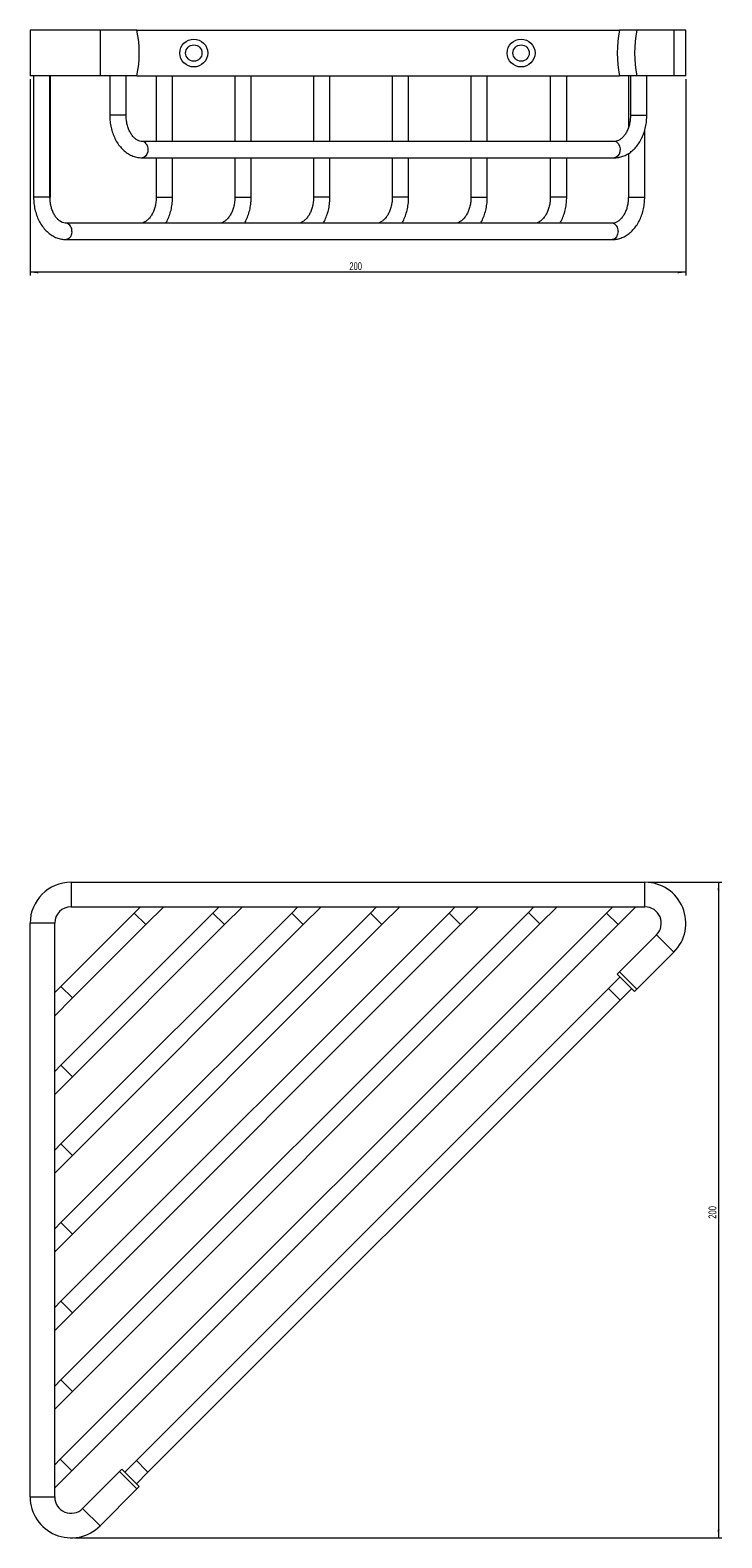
# Model space of a CAD drawing. Header units: millimetres. Extents: x -304 to 298, y 27 to 488.
# Tile 1 of 3: x -304 to -93, y 27 to 488. Entities that reach past the tile are written whole.
import ezdxf

# ---------------------------------------------------------------- set-up
doc = ezdxf.new("R2010")
doc.units = ezdxf.units.MM
doc.styles.add('SLDTEXTSTYLE0', font='TXT', dxfattribs={"width": 0.605})
doc.dimstyles.new('SLDDIMSTYLE0', dxfattribs={"dimtxt": 2.311487, "dimasz": 2.5, "dimexe": 0, "dimexo": 0.0625, "dimgap": 0.577872, "dimtad": 1, "dimtoh": 1, "dimdec": 0, "dimrnd": 1e-09, "dimzin": 12, "dimdsep": 46, "dimtxsty": 'SLDTEXTSTYLE0', "dimsah": 1, "dimcen": 0.09, "dimadec": 0, "dimazin": 0, "dimtfac": 1, "dimtdec": 0, "dimtofl": 0, "dimtmove": 0, "dimatfit": 3, "dimfxl": 1, "dimfrac": 2, "dimtolj": 1, "dimtzin": 12, "dimarcsym": 0})
doc.dimstyles.new('SLDDIMSTYLE1', dxfattribs={"dimtxt": 2.311487, "dimasz": 2.5, "dimexe": 0, "dimexo": 0.0625, "dimgap": 0.577872, "dimtad": 1, "dimtoh": 1, "dimdec": 0, "dimrnd": 1e-09, "dimzin": 12, "dimdsep": 46, "dimtxsty": 'SLDTEXTSTYLE0', "dimsah": 1, "dimcen": 0.09, "dimadec": 0, "dimazin": 0, "dimtfac": 1, "dimtofl": 0, "dimtmove": 0, "dimatfit": 3, "dimfxl": 1, "dimfrac": 2, "dimtolj": 1, "dimtzin": 12, "dimarcsym": 0})

# ---------------------------------------------------------------- blocks, each defined once
blk = doc.blocks.new('*D1')
at = {"color": 7, "linetype": 'Continuous', "lineweight": 0}
for p, q in [((-304.02, 473.16), (-304.02, 413.16)), ((-103.7, 473.16), (-103.7, 413.16)), ((-103.7, 414.16), (-304.02, 414.16))]:
    blk.add_line(p, q, dxfattribs=at)
for points in [[(-304.02, 414.16), (-301.52, 413.85), (-301.52, 414.47)], [(-103.7, 414.16), (-106.2, 414.47), (-106.2, 413.85)]]:
    blk.add_solid(points, dxfattribs=at)
at = {"color": 7, "linetype": 'Continuous', "lineweight": 0, "insert": (-206.49, 417.23), "char_height": 2.381, "attachment_point": 1, "style": 'SLDTEXTSTYLE0'}
blk.add_mtext('200', dxfattribs=at)
blk = doc.blocks.new('*D2')
at = {"color": 7, "linetype": 'Continuous', "lineweight": 0}
for p, q in [((-115.2, 227.76), (-92.7, 227.76)), ((-93.7, 227.76), (-93.7, 27.43)), ((-290.52, 27.43), (-92.7, 27.43))]:
    blk.add_line(p, q, dxfattribs=at)
for points in [[(-93.7, 227.76), (-94.01, 225.26), (-93.39, 225.26)], [(-93.7, 27.43), (-93.39, 29.93), (-94.01, 29.93)]]:
    blk.add_solid(points, dxfattribs=at)
at = {"color": 7, "linetype": 'Continuous', "lineweight": 0, "insert": (-96.77, 124.96), "char_height": 2.381, "attachment_point": 1, "rotation": 90, "style": 'SLDTEXTSTYLE0'}
blk.add_mtext('200', dxfattribs=at)

msp = doc.modelspace()

# ---------------------------------------------------------------- linework, layer by layer
at = {"color": 7, "linetype": 'Continuous', "lineweight": 15}
for p, q in [((-282.681, 488.16), (-304.02, 488.16)), ((-304.02, 488.16), (-304.02, 474.16)), ((-282.681, 488.16), (-282.681, 474.16)), ((-271.387, 488.16), (-282.681, 488.16)), ((-271.387, 488.16), (-123.956, 488.16)), ((-118.653, 488.16), (-123.956, 488.16)), ((-107.359, 488.16), (-118.653, 488.16)), ((-107.359, 488.16), (-107.359, 474.16)), ((-103.698, 488.16), (-107.359, 488.16)), ((-103.698, 474.16), (-103.698, 488.16)), ((-282.681, 474.16), (-304.02, 474.16)), ((-302.974, 474.16), (-302.974, 437.16)), ((-297.974, 437.16), (-297.974, 474.16)), ((-297.77, 437.16), (-297.77, 474.16)), ((-271.387, 474.16), (-282.681, 474.16)), ((-279.721, 474.16), (-279.721, 462.16)), ((-274.721, 462.16), (-274.721, 474.16)), ((-271.387, 474.16), (-123.956, 474.16)), ((-265.511, 474.16), (-265.511, 454.16)), ((-260.511, 454.16), (-260.511, 474.16)), ((-241.469, 474.16), (-241.469, 454.16)), ((-236.469, 454.16), (-236.469, 474.16)), ((-217.428, 474.16), (-217.428, 454.16)), ((-212.428, 454.16), (-212.428, 474.16)), ((-193.386, 474.16), (-193.386, 454.16)), ((-188.386, 454.16), (-188.386, 474.16)), ((-169.345, 474.16), (-169.345, 454.16)), ((-164.345, 454.16), (-164.345, 474.16)), ((-145.099, 474.16), (-145.099, 454.16)), ((-140.099, 454.16), (-140.099, 474.16)), ((-118.653, 474.16), (-123.956, 474.16)), ((-121.261, 474.16), (-121.261, 458.355)), ((-120.623, 474.16), (-120.623, 462.16)), ((-107.359, 474.16), (-118.653, 474.16)), ((-115.623, 462.16), (-115.623, 474.16)), ((-103.698, 474.16), (-107.359, 474.16)), ((-116.261, 437.16), (-116.261, 457.562)), ((-125.547, 454.16), (-269.796, 454.16)), ((-269.796, 449.16), (-125.547, 449.16)), ((-265.511, 449.16), (-265.511, 437.16)), ((-260.511, 437.16), (-260.511, 449.16)), ((-241.469, 449.16), (-241.469, 437.16)), ((-236.469, 437.16), (-236.469, 449.16)), ((-217.428, 449.16), (-217.428, 437.16)), ((-212.428, 437.16), (-212.428, 449.16)), ((-193.386, 449.16), (-193.386, 437.16)), ((-188.386, 437.16), (-188.386, 449.16)), ((-169.345, 449.16), (-169.345, 437.16)), ((-164.345, 437.16), (-164.345, 449.16)), ((-145.099, 449.16), (-145.099, 437.16)), ((-140.099, 437.16), (-140.099, 449.16)), ((-121.261, 450.447), (-121.261, 437.16)), ((-126.186, 429.16), (-293.049, 429.16)), ((-293.049, 424.16), (-126.186, 424.16)), ((-291.52, 227.755), (-291.52, 220.255)), ((-291.52, 227.755), (-116.198, 227.755)), ((-116.198, 220.255), (-116.198, 227.755)), ((-127.954, 218.349), (-294.817, 51.486)), ((-151.792, 218.552), (-294.613, 75.731)), ((-248.162, 218.349), (-294.613, 171.897)), ((-272.203, 218.349), (-294.613, 195.939)), ((-224.12, 218.349), (-294.613, 147.856)), ((-200.079, 218.349), (-294.613, 123.814)), ((-176.037, 218.349), (-294.613, 99.772)), ((-291.52, 220.255), (-116.198, 220.255)), ((-270.297, 220.255), (-272.203, 218.349)), ((-268.668, 214.813), (-263.226, 220.255)), ((-246.255, 220.255), (-248.162, 218.349)), ((-244.626, 214.813), (-239.184, 220.255)), ((-222.213, 220.255), (-224.12, 218.349)), ((-220.585, 214.813), (-215.142, 220.255)), ((-198.172, 220.255), (-200.079, 218.349)), ((-196.543, 214.813), (-191.101, 220.255)), ((-174.13, 220.255), (-176.037, 218.349)), ((-172.501, 214.813), (-167.059, 220.255)), ((-150.088, 220.255), (-151.792, 218.552)), ((-148.256, 215.017), (-143.017, 220.255)), ((-126.047, 220.255), (-127.954, 218.349)), ((-124.418, 214.813), (-118.976, 220.255)), ((-296.52, 215.255), (-304.02, 215.255)), ((-304.02, 39.933), (-304.02, 215.255)), ((-296.52, 39.933), (-296.52, 215.255)), ((-291.281, 47.95), (-124.418, 214.813)), ((-291.077, 72.195), (-148.256, 215.017)), ((-291.077, 168.362), (-244.626, 214.813)), ((-291.077, 192.403), (-268.668, 214.813)), ((-291.077, 144.32), (-220.585, 214.813)), ((-291.077, 120.279), (-196.543, 214.813)), ((-291.077, 96.237), (-172.501, 214.813)), ((-112.662, 211.72), (-123.956, 200.426)), ((-107.359, 206.417), (-112.662, 211.72)), ((-107.359, 206.417), (-118.653, 195.122)), ((-123.779, 198.835), (-127.315, 195.299)), ((-123.956, 200.426), (-124.663, 199.719)), ((-124.663, 199.719), (-119.36, 194.415)), ((-118.653, 195.122), (-123.956, 200.426)), ((-294.613, 195.939), (-296.52, 194.032)), ((-127.315, 195.299), (-271.564, 51.05)), ((-123.779, 191.764), (-120.244, 195.299)), ((-118.653, 195.122), (-119.36, 194.415)), ((-296.52, 186.961), (-291.077, 192.403)), ((-268.028, 47.515), (-123.779, 191.764)), ((-294.613, 171.897), (-296.52, 169.991)), ((-296.52, 162.919), (-291.077, 168.362)), ((-294.613, 147.856), (-296.52, 145.949)), ((-296.52, 138.878), (-291.077, 144.32)), ((-294.613, 123.814), (-296.52, 121.907)), ((-296.52, 114.836), (-291.077, 120.279)), ((-294.613, 99.772), (-296.52, 97.866)), ((-296.52, 90.795), (-291.077, 96.237)), ((-294.613, 75.731), (-296.52, 73.824)), ((-296.52, 66.753), (-291.077, 72.195)), ((-294.817, 51.486), (-296.52, 49.782)), ((-271.564, 51.05), (-275.099, 47.515)), ((-296.52, 42.711), (-291.281, 47.95)), ((-276.69, 47.692), (-287.984, 36.398)), ((-275.983, 48.399), (-276.69, 47.692)), ((-276.69, 47.692), (-271.387, 42.388)), ((-270.68, 43.096), (-275.983, 48.399)), ((-271.564, 43.979), (-268.028, 47.515)), ((-271.387, 42.388), (-282.681, 31.094)), ((-270.68, 43.096), (-271.387, 42.388)), ((-304.02, 39.933), (-296.52, 39.933)), ((-287.984, 36.398), (-282.681, 31.094))]:
    msp.add_line(p, q, dxfattribs=at)
at = {"color": 8, "linetype": 'Continuous', "lineweight": 15}
for p, q in [((-274.721, 462.16), (-279.721, 462.16)), ((-120.623, 462.16), (-118.123, 462.16)), ((-118.123, 462.16), (-115.623, 462.16)), ((-298.706, 437.16), (-302.974, 437.16)), ((-297.974, 437.16), (-298.706, 437.16)), ((-297.974, 437.16), (-297.77, 437.16)), ((-265.511, 437.16), (-261.243, 437.16)), ((-261.243, 437.16), (-260.511, 437.16)), ((-241.469, 437.16), (-237.202, 437.16)), ((-237.202, 437.16), (-236.469, 437.16)), ((-213.16, 437.16), (-217.428, 437.16)), ((-212.428, 437.16), (-213.16, 437.16)), ((-189.118, 437.16), (-193.386, 437.16)), ((-188.386, 437.16), (-189.118, 437.16)), ((-169.345, 437.16), (-165.077, 437.16)), ((-165.077, 437.16), (-164.345, 437.16)), ((-140.831, 437.16), (-145.099, 437.16)), ((-140.099, 437.16), (-140.831, 437.16)), ((-121.261, 437.16), (-116.993, 437.16)), ((-116.993, 437.16), (-116.261, 437.16)), ((-272.203, 218.349), (-268.668, 214.813)), ((-248.162, 218.349), (-244.626, 214.813)), ((-220.585, 214.813), (-224.12, 218.349)), ((-196.543, 214.813), (-200.079, 218.349)), ((-176.037, 218.349), (-172.501, 214.813)), ((-148.256, 215.017), (-151.792, 218.552)), ((-127.954, 218.349), (-124.418, 214.813)), ((-294.613, 195.939), (-291.077, 192.403)), ((-127.315, 195.299), (-124.297, 192.281)), ((-124.297, 192.281), (-123.779, 191.764)), ((-294.613, 171.897), (-291.077, 168.362)), ((-291.077, 144.32), (-294.613, 147.856)), ((-291.077, 120.279), (-294.613, 123.814)), ((-294.613, 99.772), (-291.077, 96.237)), ((-291.077, 72.195), (-294.613, 75.731)), ((-294.817, 51.486), (-291.281, 47.95)), ((-271.564, 51.05), (-268.546, 48.033)), ((-268.546, 48.033), (-268.028, 47.515))]:
    msp.add_line(p, q, dxfattribs=at)
at = {"color": 8, "linetype": 'Continuous', "lineweight": 15, "flags": 128}
for points in [[(-268.546, 453.428), (-268.194, 452.717), (-268.035, 451.878), (-268.088, 451.013), (-268.348, 450.226), (-268.782, 449.613), (-269.338, 449.246), (-269.797, 449.16)], [(-124.297, 453.428), (-123.945, 452.717), (-123.786, 451.878), (-123.84, 451.013), (-124.099, 450.226), (-124.533, 449.613), (-125.09, 449.246), (-125.547, 449.16)], [(-291.281, 426.66), (-291.388, 425.805), (-291.695, 425.053), (-292.165, 424.495), (-292.742, 424.198), (-293.05, 424.16)], [(-124.418, 426.66), (-124.525, 425.805), (-124.832, 425.053), (-125.302, 424.495), (-125.879, 424.198), (-126.186, 424.16)]]:
    msp.add_lwpolyline(points, dxfattribs=at)
at = {"color": 7, "linetype": 'Continuous', "lineweight": 15}
for centre, radius in [((-254.02, 481.16), 4.25), ((-154.02, 481.16), 4.25), ((-254.02, 481.16), 2.5), ((-154.02, 481.16), 2.5)]:
    msp.add_circle(centre, radius, dxfattribs=at)
for centre, radius, start, end in [((-305.622, 481.16), 34.944, 348.44422, 11.55578), ((-89.721, 481.16), 34.944, 168.44422, 191.55578), ((-84.417, 481.16), 34.944, 168.44422, 191.55578), ((-291.52, 215.255), 12.5, 90, 180), ((-116.198, 215.255), 12.5, 315, 90), ((-291.52, 215.255), 5, 90, 180), ((-116.198, 215.255), 5, 315, 90), ((-291.52, 39.933), 12.5, 180, 315), ((-291.52, 39.933), 5, 180, 315)]:
    msp.add_arc(centre, radius, start, end, dxfattribs=at)
at = {"color": 8, "linetype": 'Continuous', "lineweight": 15}
for centre, radius, start, end in [((-269.847, 452.642), 1.52, 31.15393, 87.24234), ((-125.595, 452.645), 1.516, 31.10043, 88.17718), ((-293.478, 426.982), 2.22, 351.66649, 78.83368), ((-126.615, 426.982), 2.22, 351.66229, 78.86649)]:
    msp.add_arc(centre, radius, start, end, dxfattribs=at)
at = {"color": 7, "linetype": 'Continuous', "lineweight": 15}
for points, knots in [([(-279.721, 462.16), (-279.715, 461.822), (-279.698, 460.863), (-279.513, 459.294), (-279.109, 457.5), (-278.509, 455.794), (-277.722, 454.21), (-276.759, 452.784), (-275.637, 451.552), (-274.379, 450.549), (-273.018, 449.8), (-271.624, 449.336), (-270.538, 449.173), (-269.942, 449.163), (-269.796, 449.16)], [0, 0, 0, 0, 0.0511072, 0.1446068, 0.2383784, 0.3324484, 0.4268404, 0.5214117, 0.6157556, 0.7092671, 0.8012704, 0.8913293, 0.9734653, 1, 1, 1, 1]), ([(-269.796, 454.16), (-269.903, 454.164), (-270.254, 454.177), (-270.841, 454.327), (-271.572, 454.706), (-272.296, 455.295), (-272.99, 456.105), (-273.614, 457.135), (-274.121, 458.327), (-274.486, 459.646), (-274.688, 460.943), (-274.711, 461.791), (-274.721, 462.16)], [0, 0, 0, 0, 0.0517928, 0.1692799, 0.2768867, 0.3797551, 0.4893237, 0.596735, 0.7035786, 0.8103953, 0.917432, 1, 1, 1, 1]), ([(-125.547, 449.16), (-125.245, 449.171), (-124.468, 449.198), (-123.235, 449.469), (-121.891, 450.01), (-120.626, 450.792), (-119.46, 451.797), (-118.412, 453.014), (-117.503, 454.421), (-116.754, 455.991), (-116.181, 457.69), (-115.799, 459.481), (-115.64, 460.987), (-115.627, 461.883), (-115.623, 462.16)], [0, 0, 0, 0, 0.0551161, 0.1413981, 0.2277689, 0.3150413, 0.4037741, 0.4941148, 0.5858258, 0.6784605, 0.7715812, 0.8648612, 0.9581914, 1, 1, 1, 1]), ([(-120.623, 462.16), (-120.627, 461.919), (-120.64, 461.2), (-120.785, 460.016), (-121.109, 458.672), (-121.576, 457.451), (-122.159, 456.391), (-122.826, 455.524), (-123.541, 454.868), (-124.272, 454.426), (-124.939, 454.196), (-125.359, 454.172), (-125.547, 454.16)], [0, 0, 0, 0, 0.0539403, 0.1609828, 0.2677488, 0.3739405, 0.4795263, 0.5847868, 0.6902945, 0.7975228, 0.9093935, 1, 1, 1, 1]), ([(-302.974, 437.16), (-302.968, 436.822), (-302.951, 435.863), (-302.766, 434.294), (-302.362, 432.5), (-301.762, 430.794), (-300.975, 429.21), (-300.012, 427.784), (-298.89, 426.552), (-297.632, 425.549), (-296.271, 424.8), (-294.877, 424.336), (-293.791, 424.173), (-293.195, 424.163), (-293.049, 424.16)], [0, 0, 0, 0, 0.0511072, 0.1446068, 0.2383784, 0.3324484, 0.4268404, 0.5214117, 0.6157556, 0.7092671, 0.8012704, 0.8913293, 0.9734653, 1, 1, 1, 1]), ([(-293.049, 429.16), (-293.156, 429.164), (-293.507, 429.177), (-294.094, 429.327), (-294.825, 429.706), (-295.549, 430.295), (-296.243, 431.105), (-296.867, 432.135), (-297.374, 433.327), (-297.739, 434.646), (-297.941, 435.943), (-297.964, 436.791), (-297.974, 437.16)], [0, 0, 0, 0, 0.05179275, 0.16927992, 0.27688665, 0.37975514, 0.48932373, 0.59673505, 0.70357857, 0.81039532, 0.91743199, 1, 1, 1, 1]), ([(-265.511, 437.16), (-265.515, 436.919), (-265.528, 436.2), (-265.673, 435.016), (-265.997, 433.672), (-266.465, 432.451), (-267.048, 431.391), (-267.715, 430.524), (-268.429, 429.868), (-269.16, 429.426), (-269.828, 429.196), (-270.248, 429.172), (-270.436, 429.16)], [0, 0, 0, 0, 0.0539403, 0.1609828, 0.2677488, 0.3739405, 0.4795263, 0.5847868, 0.6902945, 0.7975228, 0.9093935, 1, 1, 1, 1]), ([(-262.604, 429.16), (-262.543, 429.253), (-262.171, 429.815), (-261.652, 430.999), (-261.067, 432.687), (-260.688, 434.481), (-260.528, 435.987), (-260.515, 436.883), (-260.511, 437.16)], [0, 0, 0, 0, 0.0422852, 0.2564887, 0.4718163, 0.6875121, 0.9033239, 1, 1, 1, 1]), ([(-241.469, 437.16), (-241.474, 436.919), (-241.486, 436.2), (-241.632, 435.016), (-241.956, 433.672), (-242.423, 432.451), (-243.006, 431.391), (-243.673, 430.524), (-244.388, 429.868), (-245.118, 429.426), (-245.786, 429.196), (-246.206, 429.172), (-246.394, 429.16)], [0, 0, 0, 0, 0.05394031, 0.16098278, 0.26774881, 0.37394046, 0.47952627, 0.58478676, 0.69029453, 0.79752278, 0.90939347, 1, 1, 1, 1]), ([(-238.562, 429.16), (-238.501, 429.253), (-238.13, 429.815), (-237.61, 430.999), (-237.026, 432.687), (-236.647, 434.481), (-236.486, 435.987), (-236.473, 436.883), (-236.469, 437.16)], [0, 0, 0, 0, 0.0422852, 0.2564887, 0.4718163, 0.6875121, 0.9033239, 1, 1, 1, 1]), ([(-217.428, 437.16), (-217.432, 436.919), (-217.445, 436.2), (-217.59, 435.016), (-217.914, 433.672), (-218.382, 432.451), (-218.965, 431.391), (-219.631, 430.524), (-220.346, 429.868), (-221.077, 429.426), (-221.744, 429.196), (-222.164, 429.172), (-222.352, 429.16)], [0, 0, 0, 0, 0.0539403, 0.1609828, 0.2677488, 0.3739405, 0.4795263, 0.5847868, 0.6902945, 0.7975228, 0.9093935, 1, 1, 1, 1]), ([(-214.52, 429.16), (-214.459, 429.253), (-214.088, 429.815), (-213.569, 430.999), (-212.984, 432.687), (-212.605, 434.481), (-212.445, 435.987), (-212.432, 436.883), (-212.428, 437.16)], [0, 0, 0, 0, 0.0422852, 0.2564887, 0.4718163, 0.6875121, 0.9033239, 1, 1, 1, 1]), ([(-193.386, 437.16), (-193.39, 436.919), (-193.403, 436.2), (-193.548, 435.016), (-193.872, 433.672), (-194.34, 432.451), (-194.923, 431.391), (-195.59, 430.524), (-196.304, 429.868), (-197.035, 429.426), (-197.703, 429.196), (-198.123, 429.172), (-198.311, 429.16)], [0, 0, 0, 0, 0.0539403, 0.1609828, 0.2677488, 0.3739405, 0.4795263, 0.5847868, 0.6902945, 0.7975228, 0.9093935, 1, 1, 1, 1]), ([(-190.479, 429.16), (-190.418, 429.253), (-190.047, 429.815), (-189.527, 430.999), (-188.943, 432.687), (-188.564, 434.481), (-188.403, 435.987), (-188.39, 436.883), (-188.386, 437.16)], [0, 0, 0, 0, 0.0422852, 0.2564887, 0.4718163, 0.6875121, 0.9033239, 1, 1, 1, 1]), ([(-169.345, 437.16), (-169.349, 436.919), (-169.362, 436.2), (-169.507, 435.016), (-169.831, 433.672), (-170.298, 432.451), (-170.881, 431.391), (-171.548, 430.524), (-172.263, 429.868), (-172.994, 429.426), (-173.661, 429.196), (-174.081, 429.172), (-174.269, 429.16)], [0, 0, 0, 0, 0.0539403, 0.1609828, 0.2677488, 0.3739405, 0.4795263, 0.5847868, 0.6902945, 0.7975228, 0.9093935, 1, 1, 1, 1]), ([(-166.437, 429.16), (-166.376, 429.253), (-166.005, 429.815), (-165.485, 430.999), (-164.901, 432.687), (-164.522, 434.481), (-164.362, 435.987), (-164.349, 436.883), (-164.345, 437.16)], [0, 0, 0, 0, 0.0422852, 0.2564887, 0.4718163, 0.6875121, 0.9033239, 1, 1, 1, 1]), ([(-145.099, 437.16), (-145.103, 436.919), (-145.116, 436.2), (-145.261, 435.016), (-145.586, 433.672), (-146.053, 432.451), (-146.636, 431.391), (-147.303, 430.524), (-148.017, 429.868), (-148.748, 429.426), (-149.416, 429.196), (-149.836, 429.172), (-150.024, 429.16)], [0, 0, 0, 0, 0.0539403, 0.1609828, 0.2677488, 0.3739405, 0.4795263, 0.5847868, 0.6902945, 0.7975228, 0.9093935, 1, 1, 1, 1]), ([(-142.192, 429.16), (-142.131, 429.253), (-141.76, 429.815), (-141.24, 430.999), (-140.656, 432.687), (-140.277, 434.481), (-140.116, 435.987), (-140.103, 436.883), (-140.099, 437.16)], [0, 0, 0, 0, 0.0422852, 0.2564887, 0.4718163, 0.6875121, 0.9033239, 1, 1, 1, 1]), ([(-121.261, 437.16), (-121.266, 436.919), (-121.278, 436.2), (-121.423, 435.016), (-121.748, 433.672), (-122.215, 432.451), (-122.798, 431.391), (-123.465, 430.524), (-124.179, 429.868), (-124.91, 429.426), (-125.578, 429.196), (-125.998, 429.172), (-126.186, 429.16)], [0, 0, 0, 0, 0.0539403, 0.1609828, 0.2677488, 0.3739405, 0.4795263, 0.5847868, 0.6902945, 0.7975228, 0.9093935, 1, 1, 1, 1]), ([(-126.186, 424.16), (-125.883, 424.171), (-125.107, 424.198), (-123.874, 424.469), (-122.529, 425.01), (-121.265, 425.792), (-120.099, 426.797), (-119.051, 428.014), (-118.142, 429.421), (-117.393, 430.991), (-116.82, 432.69), (-116.438, 434.481), (-116.278, 435.987), (-116.265, 436.883), (-116.261, 437.16)], [0, 0, 0, 0, 0.0551161, 0.1413981, 0.2277689, 0.3150413, 0.4037741, 0.4941148, 0.5858258, 0.6784605, 0.7715812, 0.8648612, 0.9581914, 1, 1, 1, 1])]:
    msp.add_open_spline(points, degree=3, knots=knots, dxfattribs=at)

# ---------------------------------------------------------------- dimensions: what is measured, and where the dimension line sits
at = {"color": 7, "linetype": 'Continuous', "lineweight": 0}
dim = msp.add_linear_dim(base=(-304.02, 414.16), p1=(-103.698, 474.16), p2=(-304.02, 474.16), dimstyle='SLDDIMSTYLE0', dxfattribs=at)
dim.commit()
dim.dimension.update_dxf_attribs({"geometry": '*D1', "text_midpoint": (-203.859, 414.16), "dimtype": 160})
dim = msp.add_linear_dim(base=(-93.698, 27.433), p1=(-116.198, 227.755), p2=(-291.52, 27.433), angle=90, dimstyle='SLDDIMSTYLE1', dxfattribs=at)
dim.commit()
dim.dimension.update_dxf_attribs({"geometry": '*D2', "text_midpoint": (-93.698, 127.594), "dimtype": 160})

doc.saveas('drawing.dxf')
